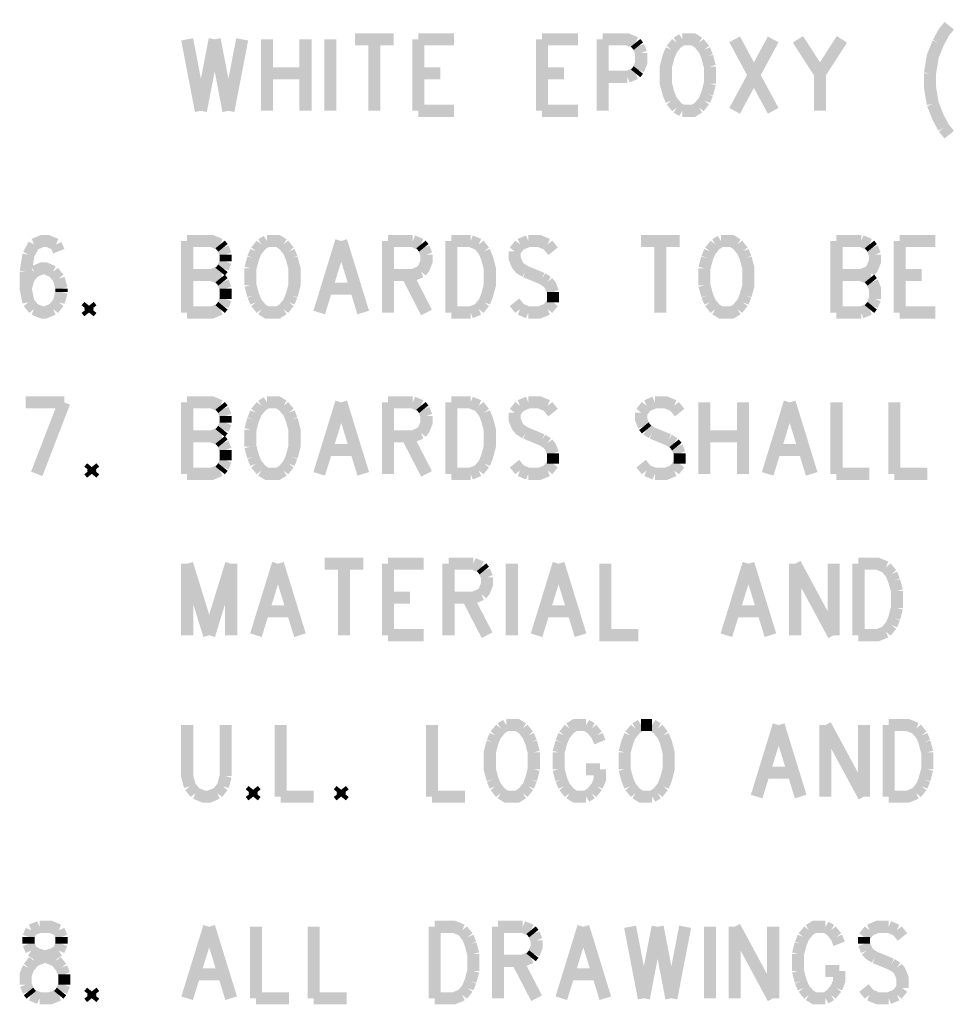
# Model space of a CAD drawing. Extents: x 7.3 to 19.8, y 4.7 to 11.6.
# Tile 1 of 14: x 7.8 to 9, y 4.8 to 6. Entities that reach past the tile are written whole.
import ezdxf

# ---------------------------------------------------------------- set-up
doc = ezdxf.new("R2010")
doc.units = 0
doc.layers.add('DD_PHO', color=6, linetype='CONTINUOUS')

msp = doc.modelspace()

# ---------------------------------------------------------------- linework, layer by layer
at = {"layer": 'DD_PHO', "const_width": 0.015}
for points in [[(8.95181, 5.96296), (8.945, 5.95453), (8.93818, 5.94187)], [(8.0075, 5.94609), (8.02454, 5.8575)], [(8.04159, 5.94609), (8.02454, 5.8575)], [(8.04159, 5.94609), (8.05863, 5.8575)], [(8.07568, 5.94609), (8.05863, 5.8575)], [(8.10636, 5.94609), (8.10636, 5.8575)], [(8.15409, 5.94609), (8.15409, 5.8575)], [(8.18477, 5.94609), (8.18477, 5.8575)], [(8.21545, 5.94609), (8.26318, 5.94609)], [(8.23931, 5.94609), (8.23931, 5.8575)], [(8.29386, 5.94609), (8.29386, 5.8575)], [(8.29386, 5.94609), (8.33818, 5.94609)], [(8.44727, 5.94609), (8.44727, 5.8575)], [(8.44727, 5.94609), (8.49159, 5.94609)], [(8.52227, 5.94609), (8.52227, 5.8575)], [(8.52227, 5.94609), (8.55295, 5.94609), (8.56318, 5.94187)], [(8.56318, 5.94187), (8.56659, 5.93765)], [(8.56659, 5.93765), (8.57, 5.92921)], [(8.61431, 5.94187), (8.6075, 5.93343)], [(8.62113, 5.94609), (8.61431, 5.94187)], [(8.64159, 5.94187), (8.63477, 5.94609), (8.62113, 5.94609)], [(8.6484, 5.93343), (8.64159, 5.94187)], [(8.6859, 5.94609), (8.73363, 5.8575)], [(8.73363, 5.94609), (8.6859, 5.8575)], [(8.76431, 5.94609), (8.79159, 5.9039)], [(8.81886, 5.94609), (8.79159, 5.9039)], [(8.93818, 5.94187), (8.93136, 5.925), (8.92795, 5.9039)], [(8.57, 5.92921), (8.57, 5.91656), (8.56659, 5.90812)], [(8.6075, 5.93343), (8.60409, 5.925), (8.60068, 5.91234), (8.60068, 5.89125), (8.60409, 5.87859), (8.6075, 5.87015)], [(8.65181, 5.925), (8.6484, 5.93343)], [(8.65522, 5.91234), (8.65181, 5.925)], [(8.65522, 5.89125), (8.65522, 5.91234)], [(8.10636, 5.9039), (8.15409, 5.9039)], [(8.29386, 5.9039), (8.32113, 5.9039)], [(8.44727, 5.9039), (8.47454, 5.9039)], [(8.55295, 5.89968), (8.52227, 5.89968)], [(8.56318, 5.9039), (8.55295, 5.89968)], [(8.56659, 5.90812), (8.56318, 5.9039)], [(8.79159, 5.9039), (8.79159, 5.8575)], [(8.92795, 5.9039), (8.92795, 5.88703), (8.93136, 5.86593)], [(8.65181, 5.87859), (8.65522, 5.89125)], [(8.6484, 5.87015), (8.65181, 5.87859)], [(8.6075, 5.87015), (8.61431, 5.86171)], [(8.64159, 5.86171), (8.6484, 5.87015)], [(8.93136, 5.86593), (8.93818, 5.84906), (8.945, 5.8364)], [(8.29386, 5.8575), (8.33818, 5.8575)], [(8.44727, 5.8575), (8.49159, 5.8575)], [(8.61431, 5.86171), (8.62113, 5.8575)], [(8.62113, 5.8575), (8.63477, 5.8575), (8.64159, 5.86171)], [(8.945, 5.8364), (8.95181, 5.82796)], [(7.845, 5.69187), (7.83477, 5.69609), (7.82795, 5.69609), (7.81772, 5.69187)], [(8.0075, 5.69609), (8.0075, 5.6075)], [(8.0075, 5.69609), (8.03818, 5.69609), (8.0484, 5.69187)], [(8.10636, 5.69609), (8.09954, 5.69187)], [(8.12681, 5.69187), (8.12, 5.69609), (8.10636, 5.69609)], [(8.1984, 5.69609), (8.17113, 5.6075)], [(8.1984, 5.69609), (8.22568, 5.6075)], [(8.25636, 5.69609), (8.25636, 5.6075)], [(8.25636, 5.69609), (8.28704, 5.69609)], [(8.28704, 5.69609), (8.29727, 5.69187)], [(8.33477, 5.69609), (8.33477, 5.6075)], [(8.33477, 5.69609), (8.35863, 5.69609)], [(8.35863, 5.69609), (8.36886, 5.69187)], [(8.43022, 5.69609), (8.42, 5.69187)], [(8.45409, 5.69187), (8.44386, 5.69609), (8.43022, 5.69609)], [(8.57, 5.69609), (8.61772, 5.69609)], [(8.59386, 5.69609), (8.59386, 5.6075)], [(8.66886, 5.69609), (8.66204, 5.69187)], [(8.68931, 5.69187), (8.6825, 5.69609), (8.66886, 5.69609)], [(8.81204, 5.69609), (8.81204, 5.6075)], [(8.81204, 5.69609), (8.84272, 5.69609)], [(8.84272, 5.69609), (8.85295, 5.69187)], [(8.89045, 5.69609), (8.89045, 5.6075)], [(8.89045, 5.69609), (8.93477, 5.69609)], [(7.81772, 5.69187), (7.8109, 5.67921)], [(7.8484, 5.68343), (7.845, 5.69187)], [(8.0484, 5.69187), (8.05181, 5.68765)], [(8.05181, 5.68765), (8.05522, 5.67921)], [(8.09272, 5.68343), (8.08931, 5.675)], [(8.09954, 5.69187), (8.09272, 5.68343)], [(8.13363, 5.68343), (8.12681, 5.69187)], [(8.13704, 5.675), (8.13363, 5.68343)], [(8.29727, 5.69187), (8.30068, 5.68765)], [(8.30068, 5.68765), (8.30409, 5.67921)], [(8.36886, 5.69187), (8.37568, 5.68343)], [(8.37568, 5.68343), (8.37909, 5.675), (8.3825, 5.66234), (8.3825, 5.64125), (8.37909, 5.62859), (8.37568, 5.62015)], [(8.42, 5.69187), (8.41318, 5.68343)], [(8.41318, 5.68343), (8.41318, 5.675), (8.41659, 5.66656), (8.42, 5.66234), (8.42681, 5.65812)], [(8.4609, 5.68343), (8.45409, 5.69187)], [(8.65522, 5.68343), (8.65181, 5.675)], [(8.66204, 5.69187), (8.65522, 5.68343)], [(8.69613, 5.68343), (8.68931, 5.69187)], [(8.69954, 5.675), (8.69613, 5.68343)], [(8.85295, 5.69187), (8.85636, 5.68765)], [(8.85636, 5.68765), (8.85977, 5.67921)], [(7.8109, 5.67921), (7.8075, 5.65812)], [(8.05522, 5.67078), (8.05181, 5.66234)], [(8.05522, 5.67921), (8.05522, 5.67078)], [(8.08931, 5.675), (8.0859, 5.66234)], [(8.13704, 5.62859), (8.14045, 5.64125), (8.14045, 5.66234), (8.13704, 5.675)], [(8.30409, 5.67921), (8.30409, 5.67078), (8.30068, 5.66234), (8.29727, 5.65812)], [(8.65181, 5.675), (8.6484, 5.66234)], [(8.69954, 5.62859), (8.70295, 5.64125), (8.70295, 5.66234), (8.69954, 5.675)], [(8.85977, 5.67921), (8.85977, 5.67078), (8.85636, 5.66234), (8.85295, 5.65812)], [(7.8075, 5.65812), (7.8075, 5.63703), (7.8109, 5.62015)], [(7.81772, 5.65812), (7.8109, 5.64968)], [(7.84159, 5.65812), (7.83136, 5.66234), (7.82795, 5.66234), (7.81772, 5.65812)], [(7.8484, 5.64968), (7.84159, 5.65812)], [(8.0484, 5.65812), (8.03818, 5.6539)], [(8.05181, 5.66234), (8.0484, 5.65812)], [(8.0859, 5.66234), (8.0859, 5.64125)], [(8.29727, 5.65812), (8.28704, 5.6539)], [(8.42681, 5.65812), (8.44727, 5.64968)], [(8.6484, 5.66234), (8.6484, 5.64125)], [(8.85295, 5.65812), (8.84272, 5.6539)], [(7.8109, 5.64968), (7.8075, 5.63703)], [(7.85181, 5.63703), (7.8484, 5.64968)], [(8.0075, 5.6539), (8.03818, 5.6539)], [(8.03818, 5.6539), (8.0484, 5.64968)], [(8.0484, 5.64968), (8.05181, 5.64546)], [(8.05181, 5.64546), (8.05522, 5.63703)], [(8.28704, 5.6539), (8.25636, 5.6539)], [(8.28022, 5.6539), (8.30409, 5.6075)], [(8.44727, 5.64968), (8.45409, 5.64546)], [(8.45409, 5.64546), (8.4575, 5.64125), (8.4609, 5.63281)], [(8.81204, 5.6539), (8.84272, 5.6539)], [(8.84272, 5.6539), (8.85295, 5.64968)], [(8.85295, 5.64968), (8.85636, 5.64546)], [(8.85636, 5.64546), (8.85977, 5.63703), (8.85977, 5.62437)], [(8.89045, 5.6539), (8.91772, 5.6539)], [(7.8484, 5.62015), (7.85181, 5.63281)], [(7.85181, 5.63281), (7.85181, 5.63703)], [(8.05522, 5.63703), (8.05522, 5.62437)], [(8.0859, 5.64125), (8.08931, 5.62859)], [(8.18136, 5.63703), (8.21545, 5.63703)], [(8.4609, 5.63281), (8.4609, 5.62015)], [(8.6484, 5.64125), (8.65181, 5.62859)], [(7.8109, 5.62015), (7.81772, 5.61171)], [(7.84159, 5.61171), (7.8484, 5.62015)], [(8.05522, 5.62437), (8.05181, 5.61593)], [(8.08931, 5.62859), (8.09272, 5.62015)], [(8.09272, 5.62015), (8.09954, 5.61171)], [(8.12681, 5.61171), (8.13363, 5.62015)], [(8.13363, 5.62015), (8.13704, 5.62859)], [(8.37568, 5.62015), (8.36886, 5.61171)], [(8.42, 5.61171), (8.41318, 5.62015)], [(8.4609, 5.62015), (8.45409, 5.61171)], [(8.65181, 5.62859), (8.65522, 5.62015)], [(8.65522, 5.62015), (8.66204, 5.61171)], [(8.68931, 5.61171), (8.69613, 5.62015)], [(8.69613, 5.62015), (8.69954, 5.62859)], [(8.85977, 5.62437), (8.85636, 5.61593)], [(7.81772, 5.61171), (7.82795, 5.6075), (7.83136, 5.6075), (7.84159, 5.61171)], [(7.8859, 5.61593), (7.8825, 5.61171)], [(7.8825, 5.61171), (7.8859, 5.6075)], [(7.88931, 5.61171), (7.8859, 5.61593)], [(7.8859, 5.6075), (7.88931, 5.61171)], [(8.0484, 5.61171), (8.03818, 5.6075), (8.0075, 5.6075)], [(8.05181, 5.61593), (8.0484, 5.61171)], [(8.09954, 5.61171), (8.10636, 5.6075), (8.12, 5.6075), (8.12681, 5.61171)], [(8.35863, 5.6075), (8.33477, 5.6075)], [(8.36886, 5.61171), (8.35863, 5.6075)], [(8.43022, 5.6075), (8.42, 5.61171)], [(8.45409, 5.61171), (8.44386, 5.6075), (8.43022, 5.6075)], [(8.66204, 5.61171), (8.66886, 5.6075), (8.6825, 5.6075), (8.68931, 5.61171)], [(8.84272, 5.6075), (8.81204, 5.6075)], [(8.85295, 5.61171), (8.84272, 5.6075)], [(8.85636, 5.61593), (8.85295, 5.61171)], [(8.89045, 5.6075), (8.93477, 5.6075)], [(7.8075, 5.49609), (7.85522, 5.49609)], [(7.85522, 5.49609), (7.82113, 5.4075)], [(8.0075, 5.49609), (8.0075, 5.4075)], [(8.0075, 5.49609), (8.03818, 5.49609), (8.0484, 5.49187)], [(8.0484, 5.49187), (8.05181, 5.48765)], [(8.05181, 5.48765), (8.05522, 5.47921)], [(8.09954, 5.49187), (8.09272, 5.48343)], [(8.10636, 5.49609), (8.09954, 5.49187)], [(8.12681, 5.49187), (8.12, 5.49609), (8.10636, 5.49609)], [(8.13363, 5.48343), (8.12681, 5.49187)], [(8.1984, 5.49609), (8.17113, 5.4075)], [(8.1984, 5.49609), (8.22568, 5.4075)], [(8.25636, 5.49609), (8.25636, 5.4075)], [(8.25636, 5.49609), (8.28704, 5.49609)], [(8.28704, 5.49609), (8.29727, 5.49187)], [(8.29727, 5.49187), (8.30068, 5.48765)], [(8.30068, 5.48765), (8.30409, 5.47921)], [(8.33477, 5.49609), (8.33477, 5.4075)], [(8.33477, 5.49609), (8.35863, 5.49609)], [(8.35863, 5.49609), (8.36886, 5.49187)], [(8.36886, 5.49187), (8.37568, 5.48343)], [(8.42, 5.49187), (8.41318, 5.48343)], [(8.43022, 5.49609), (8.42, 5.49187)], [(8.45409, 5.49187), (8.44386, 5.49609), (8.43022, 5.49609)], [(8.4609, 5.48343), (8.45409, 5.49187)], [(8.57681, 5.49187), (8.57, 5.48343)], [(8.58704, 5.49609), (8.57681, 5.49187)], [(8.6109, 5.49187), (8.60068, 5.49609), (8.58704, 5.49609)], [(8.61772, 5.48343), (8.6109, 5.49187)], [(8.6484, 5.49609), (8.6484, 5.4075)], [(8.69613, 5.49609), (8.69613, 5.4075)], [(8.75409, 5.49609), (8.72681, 5.4075)], [(8.75409, 5.49609), (8.78136, 5.4075)], [(8.81204, 5.49609), (8.81204, 5.4075)], [(8.88363, 5.49609), (8.88363, 5.4075)], [(8.05522, 5.47921), (8.05522, 5.47078)], [(8.08931, 5.475), (8.0859, 5.46234)], [(8.09272, 5.48343), (8.08931, 5.475)], [(8.13704, 5.475), (8.13363, 5.48343)], [(8.13704, 5.42859), (8.14045, 5.44125), (8.14045, 5.46234), (8.13704, 5.475)], [(8.30409, 5.47921), (8.30409, 5.47078), (8.30068, 5.46234), (8.29727, 5.45812)], [(8.37568, 5.48343), (8.37909, 5.475), (8.3825, 5.46234), (8.3825, 5.44125), (8.37909, 5.42859), (8.37568, 5.42015)], [(8.41318, 5.48343), (8.41318, 5.475), (8.41659, 5.46656), (8.42, 5.46234), (8.42681, 5.45812)], [(8.57, 5.48343), (8.57, 5.475), (8.5734, 5.46656)], [(8.05181, 5.46234), (8.0484, 5.45812)], [(8.05522, 5.47078), (8.05181, 5.46234)], [(8.0859, 5.46234), (8.0859, 5.44125)], [(8.5734, 5.46656), (8.57681, 5.46234)], [(8.57681, 5.46234), (8.58363, 5.45812)], [(8.0075, 5.4539), (8.03818, 5.4539)], [(8.0484, 5.45812), (8.03818, 5.4539)], [(8.03818, 5.4539), (8.0484, 5.44968)], [(8.0484, 5.44968), (8.05181, 5.44546)], [(8.28704, 5.4539), (8.25636, 5.4539)], [(8.28022, 5.4539), (8.30409, 5.4075)], [(8.29727, 5.45812), (8.28704, 5.4539)], [(8.42681, 5.45812), (8.44727, 5.44968)], [(8.44727, 5.44968), (8.45409, 5.44546)], [(8.58363, 5.45812), (8.60409, 5.44968)], [(8.60409, 5.44968), (8.6109, 5.44546)], [(8.6484, 5.4539), (8.69613, 5.4539)], [(8.05181, 5.44546), (8.05522, 5.43703)], [(8.05522, 5.43703), (8.05522, 5.42437)], [(8.0859, 5.44125), (8.08931, 5.42859)], [(8.18136, 5.43703), (8.21545, 5.43703)], [(8.45409, 5.44546), (8.4575, 5.44125), (8.4609, 5.43281)], [(8.6109, 5.44546), (8.61431, 5.44125)], [(8.61431, 5.44125), (8.61772, 5.43281)], [(8.73704, 5.43703), (8.77113, 5.43703)], [(8.05522, 5.42437), (8.05181, 5.41593)], [(8.08931, 5.42859), (8.09272, 5.42015)], [(8.13363, 5.42015), (8.13704, 5.42859)], [(8.4609, 5.43281), (8.4609, 5.42015)], [(8.61772, 5.43281), (8.61772, 5.42015)], [(7.88931, 5.41593), (7.8859, 5.41171)], [(7.8859, 5.41171), (7.88931, 5.4075)], [(7.89272, 5.41171), (7.88931, 5.41593)], [(7.88931, 5.4075), (7.89272, 5.41171)], [(8.0484, 5.41171), (8.03818, 5.4075), (8.0075, 5.4075)], [(8.05181, 5.41593), (8.0484, 5.41171)], [(8.09272, 5.42015), (8.09954, 5.41171)], [(8.09954, 5.41171), (8.10636, 5.4075), (8.12, 5.4075), (8.12681, 5.41171)], [(8.12681, 5.41171), (8.13363, 5.42015)], [(8.36886, 5.41171), (8.35863, 5.4075)], [(8.37568, 5.42015), (8.36886, 5.41171)], [(8.42, 5.41171), (8.41318, 5.42015)], [(8.43022, 5.4075), (8.42, 5.41171)], [(8.45409, 5.41171), (8.44386, 5.4075), (8.43022, 5.4075)], [(8.4609, 5.42015), (8.45409, 5.41171)], [(8.57681, 5.41171), (8.57, 5.42015)], [(8.58704, 5.4075), (8.57681, 5.41171)], [(8.6109, 5.41171), (8.60068, 5.4075), (8.58704, 5.4075)], [(8.61772, 5.42015), (8.6109, 5.41171)], [(8.35863, 5.4075), (8.33477, 5.4075)], [(8.81204, 5.4075), (8.85295, 5.4075)], [(8.88363, 5.4075), (8.92454, 5.4075)], [(8.0075, 5.29609), (8.0075, 5.2075)], [(8.0075, 5.29609), (8.03477, 5.2075)], [(8.06204, 5.29609), (8.03477, 5.2075)], [(8.06204, 5.29609), (8.06204, 5.2075)], [(8.12, 5.29609), (8.09272, 5.2075)], [(8.12, 5.29609), (8.14727, 5.2075)], [(8.17795, 5.29609), (8.22568, 5.29609)], [(8.20181, 5.29609), (8.20181, 5.2075)], [(8.25636, 5.29609), (8.25636, 5.2075)], [(8.25636, 5.29609), (8.30068, 5.29609)], [(8.33136, 5.29609), (8.33136, 5.2075)], [(8.33136, 5.29609), (8.36204, 5.29609)], [(8.36204, 5.29609), (8.37227, 5.29187)], [(8.37227, 5.29187), (8.37568, 5.28765)], [(8.40977, 5.29609), (8.40977, 5.2075)], [(8.46772, 5.29609), (8.44045, 5.2075)], [(8.46772, 5.29609), (8.495, 5.2075)], [(8.52568, 5.29609), (8.52568, 5.2075), (8.56659, 5.2075)], [(8.70295, 5.29609), (8.67568, 5.2075)], [(8.70295, 5.29609), (8.73022, 5.2075)], [(8.7609, 5.29609), (8.7609, 5.2075)], [(8.7609, 5.29609), (8.80863, 5.2075)], [(8.80863, 5.29609), (8.80863, 5.2075)], [(8.83931, 5.29609), (8.83931, 5.2075)], [(8.83931, 5.29609), (8.86318, 5.29609), (8.8734, 5.29187)], [(8.8734, 5.29187), (8.88022, 5.28343)], [(8.37909, 5.27921), (8.37909, 5.27078), (8.37568, 5.26234), (8.37227, 5.25812)], [(8.37568, 5.28765), (8.37909, 5.27921)], [(8.88022, 5.28343), (8.88363, 5.275)], [(8.88363, 5.275), (8.88704, 5.26234)], [(8.25636, 5.2539), (8.28363, 5.2539)], [(8.36204, 5.2539), (8.33136, 5.2539)], [(8.35522, 5.2539), (8.37909, 5.2075)], [(8.37227, 5.25812), (8.36204, 5.2539)], [(8.88704, 5.26234), (8.88704, 5.24125)], [(8.88704, 5.24125), (8.88363, 5.22859)], [(8.10295, 5.23703), (8.13704, 5.23703)], [(8.45068, 5.23703), (8.48477, 5.23703)], [(8.6859, 5.23703), (8.72, 5.23703)], [(8.88363, 5.22859), (8.88022, 5.22015)], [(8.88022, 5.22015), (8.8734, 5.21171)], [(8.25636, 5.2075), (8.30068, 5.2075)], [(8.8734, 5.21171), (8.86318, 5.2075), (8.83931, 5.2075)], [(8.0075, 5.09609), (8.0075, 5.03281), (8.0109, 5.02015)], [(8.05522, 5.03281), (8.05522, 5.09609)], [(8.1234, 5.09609), (8.1234, 5.0075)], [(8.3109, 5.09609), (8.3109, 5.0075)], [(8.40295, 5.09609), (8.39613, 5.09187)], [(8.4234, 5.09187), (8.41659, 5.09609), (8.40295, 5.09609)], [(8.50181, 5.09609), (8.48818, 5.09609), (8.48136, 5.09187)], [(8.50863, 5.09187), (8.50181, 5.09609)], [(8.57, 5.09609), (8.56318, 5.09187)], [(8.58363, 5.09609), (8.57, 5.09609)], [(8.59045, 5.09187), (8.58363, 5.09609)], [(8.74045, 5.09609), (8.71318, 5.0075)], [(8.74045, 5.09609), (8.76772, 5.0075)], [(8.7984, 5.09609), (8.7984, 5.0075)], [(8.7984, 5.09609), (8.84613, 5.0075)], [(8.84613, 5.09609), (8.84613, 5.0075)], [(8.87681, 5.09609), (8.87681, 5.0075)], [(8.87681, 5.09609), (8.90068, 5.09609), (8.9109, 5.09187)], [(8.38931, 5.08343), (8.3859, 5.075)], [(8.39613, 5.09187), (8.38931, 5.08343)], [(8.43022, 5.08343), (8.4234, 5.09187)], [(8.43363, 5.075), (8.43022, 5.08343)], [(8.47454, 5.08343), (8.47113, 5.075)], [(8.48136, 5.09187), (8.47454, 5.08343)], [(8.51545, 5.08343), (8.50863, 5.09187)], [(8.51886, 5.075), (8.51545, 5.08343)], [(8.55636, 5.08343), (8.55295, 5.075), (8.54954, 5.06234)], [(8.56318, 5.09187), (8.55636, 5.08343)], [(8.59727, 5.08343), (8.59045, 5.09187)], [(8.59727, 5.02015), (8.60068, 5.02859), (8.60409, 5.04125), (8.60409, 5.06234), (8.60068, 5.075), (8.59727, 5.08343)], [(8.9109, 5.09187), (8.91772, 5.08343)], [(8.91772, 5.08343), (8.92113, 5.075)], [(8.3859, 5.075), (8.3825, 5.06234), (8.3825, 5.04125), (8.3859, 5.02859)], [(8.43704, 5.06234), (8.43363, 5.075)], [(8.47113, 5.075), (8.46772, 5.06234)], [(8.92113, 5.075), (8.92454, 5.06234)], [(8.43704, 5.04125), (8.43704, 5.06234)], [(8.46772, 5.06234), (8.46772, 5.04125)], [(8.54954, 5.06234), (8.54954, 5.04125)], [(8.92454, 5.06234), (8.92454, 5.04125)], [(8.43363, 5.02859), (8.43704, 5.04125)], [(8.46772, 5.04125), (8.47113, 5.02859)], [(8.50181, 5.04125), (8.51886, 5.04125)], [(8.51545, 5.02015), (8.51886, 5.02859), (8.51886, 5.04125)], [(8.54954, 5.04125), (8.55295, 5.02859), (8.55636, 5.02015)], [(8.7234, 5.03703), (8.7575, 5.03703)], [(8.92454, 5.04125), (8.92113, 5.02859)], [(8.05181, 5.02015), (8.05522, 5.03281)], [(8.3859, 5.02859), (8.38931, 5.02015)], [(8.43022, 5.02015), (8.43363, 5.02859)], [(8.47113, 5.02859), (8.47454, 5.02015)], [(8.92113, 5.02859), (8.91772, 5.02015)], [(8.0109, 5.02015), (8.01772, 5.01171)], [(8.01772, 5.01171), (8.02795, 5.0075), (8.03477, 5.0075), (8.045, 5.01171)], [(8.045, 5.01171), (8.05181, 5.02015)], [(8.08931, 5.01593), (8.0859, 5.01171)], [(8.0859, 5.01171), (8.08931, 5.0075)], [(8.09272, 5.01171), (8.08931, 5.01593)], [(8.08931, 5.0075), (8.09272, 5.01171)], [(8.1984, 5.01593), (8.195, 5.01171)], [(8.195, 5.01171), (8.1984, 5.0075)], [(8.20181, 5.01171), (8.1984, 5.01593)], [(8.1984, 5.0075), (8.20181, 5.01171)], [(8.38931, 5.02015), (8.39613, 5.01171)], [(8.39613, 5.01171), (8.40295, 5.0075), (8.41659, 5.0075), (8.4234, 5.01171)], [(8.4234, 5.01171), (8.43022, 5.02015)], [(8.47454, 5.02015), (8.48136, 5.01171)], [(8.48136, 5.01171), (8.48818, 5.0075), (8.50181, 5.0075)], [(8.50181, 5.0075), (8.50863, 5.01171)], [(8.50863, 5.01171), (8.51545, 5.02015)], [(8.55636, 5.02015), (8.56318, 5.01171)], [(8.56318, 5.01171), (8.57, 5.0075), (8.58363, 5.0075)], [(8.58363, 5.0075), (8.59045, 5.01171)], [(8.59045, 5.01171), (8.59727, 5.02015)], [(8.9109, 5.01171), (8.90068, 5.0075), (8.87681, 5.0075)], [(8.91772, 5.02015), (8.9109, 5.01171)], [(8.1234, 5.0075), (8.16431, 5.0075)], [(8.3109, 5.0075), (8.35181, 5.0075)], [(7.81431, 4.84187), (7.8109, 4.83343)], [(7.82454, 4.84609), (7.81431, 4.84187)], [(7.8484, 4.84187), (7.83818, 4.84609), (7.82454, 4.84609)], [(7.85181, 4.83343), (7.8484, 4.84187)], [(8.03477, 4.84609), (8.0075, 4.7575)], [(8.03477, 4.84609), (8.06204, 4.7575)], [(8.09272, 4.84609), (8.09272, 4.7575)], [(8.16431, 4.84609), (8.16431, 4.7575)], [(8.31431, 4.84609), (8.31431, 4.7575)], [(8.31431, 4.84609), (8.33818, 4.84609), (8.3484, 4.84187)], [(8.3484, 4.84187), (8.35522, 4.83343)], [(8.39272, 4.84609), (8.39272, 4.7575)], [(8.39272, 4.84609), (8.4234, 4.84609)], [(8.4234, 4.84609), (8.43363, 4.84187)], [(8.43363, 4.84187), (8.43704, 4.83765)], [(8.4984, 4.84609), (8.47113, 4.7575)], [(8.4984, 4.84609), (8.52568, 4.7575)], [(8.55636, 4.84609), (8.5734, 4.7575)], [(8.59045, 4.84609), (8.5734, 4.7575)], [(8.59045, 4.84609), (8.6075, 4.7575)], [(8.62454, 4.84609), (8.6075, 4.7575)], [(8.65522, 4.84609), (8.65522, 4.7575)], [(8.6859, 4.84609), (8.6859, 4.7575)], [(8.6859, 4.84609), (8.73363, 4.7575)], [(8.73363, 4.84609), (8.73363, 4.7575)], [(8.77795, 4.84187), (8.77113, 4.83343)], [(8.7984, 4.84609), (8.78477, 4.84609), (8.77795, 4.84187)], [(8.80522, 4.84187), (8.7984, 4.84609)], [(8.81204, 4.83343), (8.80522, 4.84187)], [(8.85295, 4.84187), (8.84613, 4.83343)], [(8.87681, 4.84609), (8.86318, 4.84609), (8.85295, 4.84187)], [(8.88704, 4.84187), (8.87681, 4.84609)], [(8.89386, 4.83343), (8.88704, 4.84187)], [(7.8109, 4.83343), (7.8109, 4.825)], [(7.85181, 4.825), (7.85181, 4.83343)], [(8.35522, 4.83343), (8.35863, 4.825)], [(8.43704, 4.83765), (8.44045, 4.82921)], [(8.44045, 4.82921), (8.44045, 4.82078), (8.43704, 4.81234)], [(8.77113, 4.83343), (8.76772, 4.825)], [(8.81545, 4.825), (8.81204, 4.83343)], [(8.84613, 4.83343), (8.84613, 4.825)], [(7.8109, 4.825), (7.81431, 4.81656)], [(7.81431, 4.81656), (7.82113, 4.81234)], [(7.82795, 4.80812), (7.84159, 4.81234), (7.8484, 4.81656)], [(7.8484, 4.81656), (7.85181, 4.825)], [(8.35863, 4.825), (8.36204, 4.81234)], [(8.76772, 4.825), (8.76431, 4.81234)], [(8.84613, 4.825), (8.84954, 4.81656)], [(8.84954, 4.81656), (8.85295, 4.81234), (8.85977, 4.80812)], [(7.8109, 4.79546), (7.81772, 4.8039)], [(7.81772, 4.8039), (7.82795, 4.80812)], [(7.82113, 4.81234), (7.83477, 4.80812)], [(7.83477, 4.80812), (7.845, 4.8039)], [(7.845, 4.8039), (7.85181, 4.79546)], [(8.36204, 4.81234), (8.36204, 4.79125)], [(8.4234, 4.8039), (8.39272, 4.8039)], [(8.41659, 4.8039), (8.44045, 4.7575)], [(8.43363, 4.80812), (8.4234, 4.8039)], [(8.43704, 4.81234), (8.43363, 4.80812)], [(8.76431, 4.81234), (8.76431, 4.79125)], [(8.85977, 4.80812), (8.88022, 4.79968)], [(7.8075, 4.77437), (7.8075, 4.78703), (7.8109, 4.79546)], [(7.85181, 4.79546), (7.85522, 4.78703)], [(8.36204, 4.79125), (8.35863, 4.77859)], [(8.76431, 4.79125), (8.76772, 4.77859)], [(8.7984, 4.79125), (8.81545, 4.79125)], [(8.81204, 4.77015), (8.81545, 4.77859), (8.81545, 4.79125)], [(8.88022, 4.79968), (8.88704, 4.79546)], [(8.88704, 4.79546), (8.89045, 4.79125), (8.89386, 4.78281), (8.89386, 4.77015)], [(7.85522, 4.78703), (7.85522, 4.77437)], [(8.01772, 4.78703), (8.05181, 4.78703)], [(8.35863, 4.77859), (8.35522, 4.77015)], [(8.48136, 4.78703), (8.51545, 4.78703)], [(8.76772, 4.77859), (8.77113, 4.77015)], [(7.8109, 4.76593), (7.8075, 4.77437)], [(7.81431, 4.76171), (7.8109, 4.76593)], [(7.85181, 4.76593), (7.8484, 4.76171)], [(7.85522, 4.77437), (7.85181, 4.76593)], [(7.88931, 4.76593), (7.8859, 4.76171)], [(7.89272, 4.76171), (7.88931, 4.76593)], [(8.35522, 4.77015), (8.3484, 4.76171)], [(8.77113, 4.77015), (8.77795, 4.76171)], [(8.80522, 4.76171), (8.81204, 4.77015)], [(8.85295, 4.76171), (8.84613, 4.77015)], [(8.89386, 4.77015), (8.88704, 4.76171)], [(7.82454, 4.7575), (7.81431, 4.76171)], [(7.8484, 4.76171), (7.83818, 4.7575), (7.82454, 4.7575)], [(7.8859, 4.76171), (7.88931, 4.7575)], [(7.88931, 4.7575), (7.89272, 4.76171)], [(8.09272, 4.7575), (8.13363, 4.7575)], [(8.16431, 4.7575), (8.20522, 4.7575)], [(8.3484, 4.76171), (8.33818, 4.7575), (8.31431, 4.7575)], [(8.77795, 4.76171), (8.78477, 4.7575), (8.7984, 4.7575)], [(8.7984, 4.7575), (8.80522, 4.76171)], [(8.87681, 4.7575), (8.86318, 4.7575), (8.85295, 4.76171)], [(8.88704, 4.76171), (8.87681, 4.7575)]]:
    msp.add_lwpolyline(points, dxfattribs=at)

doc.saveas('drawing.dxf')
